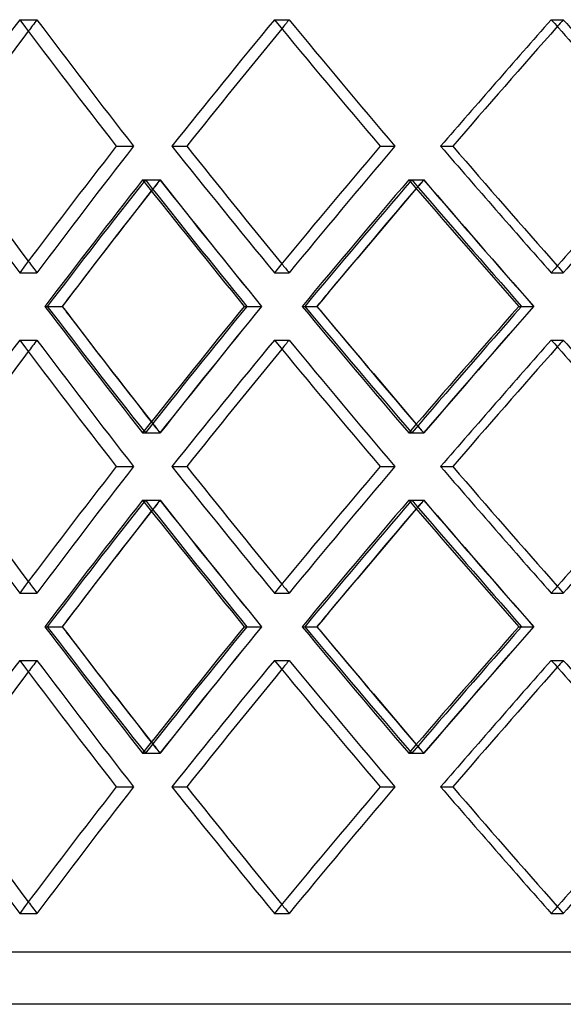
# Model space of a CAD drawing. Header units: millimetres. Extents: x -380 to 380, y -201 to 320.
# Tile 5 of 13: x -171 to -119, y -8 to 87. Entities that reach past the tile are written whole.
import ezdxf

# ---------------------------------------------------------------- set-up
doc = ezdxf.new("R2010")
doc.units = ezdxf.units.MM
doc.layers.add('HIDDEN', color=7, linetype='Continuous')
doc.layers.add('THICK', color=7, linetype='Continuous')

msp = doc.modelspace()

# ---------------------------------------------------------------- linework, layer by layer
at = {"layer": 'HIDDEN'}
for p, q in [((-170.754, 86.769), (-169.096, 86.769)), ((-170.754, 86.769), (-169.096, 86.769)), ((-146.277, 86.769), (-144.857, 86.769)), ((-146.277, 86.769), (-144.857, 86.769)), ((-119.666, 86.769), (-118.504, 86.769)), ((-119.666, 86.769), (-118.504, 86.769)), ((-161.468, 74.617), (-159.808, 74.617)), ((-161.468, 74.617), (-159.808, 74.617)), ((-156.115, 74.617), (-154.693, 74.617)), ((-136.113, 74.617), (-134.691, 74.617)), ((-136.113, 74.617), (-134.691, 74.617)), ((-130.293, 74.617), (-129.13, 74.617)), ((-158.935, 71.386), (-157.274, 71.386)), ((-158.676, 71.386), (-157.253, 71.386)), ((-133.355, 71.386), (-131.932, 71.386)), ((-133.074, 71.386), (-131.91, 71.386)), ((-170.754, 62.464), (-169.096, 62.464)), ((-170.754, 62.464), (-169.096, 62.464)), ((-146.277, 62.464), (-144.857, 62.464)), ((-146.277, 62.464), (-144.857, 62.464)), ((-119.666, 62.464), (-118.504, 62.464)), ((-119.666, 62.464), (-118.504, 62.464)), ((-168.099, 59.233), (-166.671, 59.233)), ((-149.164, 59.233), (-147.497, 59.233)), ((-148.924, 59.233), (-147.504, 59.233)), ((-143.362, 59.233), (-142.193, 59.233)), ((-122.777, 59.233), (-121.348, 59.233)), ((-122.518, 59.233), (-121.356, 59.233)), ((-170.754, 56.002), (-169.096, 56.002)), ((-170.754, 56.002), (-169.096, 56.002)), ((-146.277, 56.002), (-144.857, 56.002)), ((-146.277, 56.002), (-144.857, 56.002)), ((-119.666, 56.002), (-118.504, 56.002)), ((-119.666, 56.002), (-118.504, 56.002)), ((-158.935, 47.081), (-157.274, 47.081)), ((-158.676, 47.081), (-157.253, 47.081)), ((-133.355, 47.081), (-131.932, 47.081)), ((-133.074, 47.081), (-131.91, 47.081)), ((-161.468, 43.85), (-159.808, 43.85)), ((-161.468, 43.85), (-159.808, 43.85)), ((-156.115, 43.85), (-154.693, 43.85)), ((-136.113, 43.85), (-134.691, 43.85)), ((-136.113, 43.85), (-134.691, 43.85)), ((-130.293, 43.85), (-129.13, 43.85)), ((-158.935, 40.619), (-157.274, 40.619)), ((-158.676, 40.619), (-157.253, 40.619)), ((-133.355, 40.619), (-131.932, 40.619)), ((-133.074, 40.619), (-131.91, 40.619)), ((-170.754, 31.698), (-169.096, 31.698)), ((-170.754, 31.698), (-169.096, 31.698)), ((-146.277, 31.698), (-144.857, 31.698)), ((-146.277, 31.698), (-144.857, 31.698)), ((-119.666, 31.698), (-118.504, 31.698)), ((-119.666, 31.698), (-118.504, 31.698)), ((-168.099, 28.467), (-166.671, 28.467)), ((-149.164, 28.467), (-147.497, 28.467)), ((-148.924, 28.467), (-147.504, 28.467)), ((-143.362, 28.467), (-142.193, 28.467)), ((-122.777, 28.467), (-121.348, 28.467)), ((-122.518, 28.467), (-121.356, 28.467)), ((-170.754, 25.236), (-169.096, 25.236)), ((-170.754, 25.236), (-169.096, 25.236)), ((-146.277, 25.236), (-144.857, 25.236)), ((-146.277, 25.236), (-144.857, 25.236)), ((-119.666, 25.236), (-118.504, 25.236)), ((-119.666, 25.236), (-118.504, 25.236)), ((-158.935, 16.314), (-157.274, 16.314)), ((-158.676, 16.314), (-157.253, 16.314)), ((-133.355, 16.314), (-131.932, 16.314)), ((-133.074, 16.314), (-131.91, 16.314)), ((-161.468, 13.083), (-159.808, 13.083)), ((-161.468, 13.083), (-159.808, 13.083)), ((-156.115, 13.083), (-154.693, 13.083)), ((-136.113, 13.083), (-134.691, 13.083)), ((-136.113, 13.083), (-134.691, 13.083)), ((-130.293, 13.083), (-129.13, 13.083)), ((-170.754, 0.931), (-169.096, 0.931)), ((-170.754, 0.931), (-169.096, 0.931)), ((-146.277, 0.931), (-144.857, 0.931)), ((-146.277, 0.931), (-144.857, 0.931)), ((-119.666, 0.931), (-118.504, 0.931)), ((-119.666, 0.931), (-118.504, 0.931)), ((255, -2.8), (-255, -2.8))]:
    msp.add_line(p, q, dxfattribs=at)
for centre, major_axis, ratio, start_param, end_param in [((0, 86.769), (-240.767, -240.767), 0.37925, -1.208305, -1.161094), ((0, 86.769), (-238.429, -238.429), 0.37925, -1.208305, -1.203962), ((0, 86.769), (-238.429, 238.429), 0.37925, 1.208305, 1.255979), ((0, 86.769), (-238.429, 238.429), 0.37925, 1.208305, 1.255979), ((0, 86.769), (-245.841, -245.841), 0.311613, -1.26872, -1.22151), ((0, 86.769), (-243.454, -243.454), 0.311613, -1.26872, -1.265337), ((0, 86.769), (-243.454, 243.454), 0.311613, 1.26872, 1.316394), ((0, 86.769), (-243.454, 243.454), 0.311613, 1.26872, 1.316394), ((0, 86.769), (-250.018, -250.018), 0.246478, -1.329135, -1.281925), ((0, 86.769), (-247.59, -247.59), 0.246478, -1.329135, -1.326563), ((0, 86.769), (-247.59, 247.59), 0.246478, 1.329135, 1.376809), ((0, 62.464), (-240.767, 240.767), 0.37925, 1.161094, 1.208305), ((0, 62.464), (-238.429, -238.429), 0.37925, -1.255979, -1.208305), ((0, 62.464), (-238.429, -238.429), 0.37925, -1.255979, -1.208305), ((0, 62.464), (-245.841, 245.841), 0.311613, 1.22151, 1.26872), ((0, 62.464), (-243.454, -243.454), 0.311613, -1.316394, -1.26872), ((0, 62.464), (-243.454, -243.454), 0.311613, -1.316394, -1.26872), ((0, 62.464), (-250.018, 250.018), 0.246478, 1.281925, 1.329135), ((0, 62.464), (-247.59, -247.59), 0.246478, -1.376809, -1.329135), ((0, 86.769), (-245.841, -245.841), 0.311613, -1.208943, -1.161581), ((0, 56.002), (-245.841, 245.841), 0.311613, 1.208943, 1.256172), ((0, 56.002), (-238.429, -238.429), 0.37925, -1.268668, -1.264531), ((0, 86.769), (-243.454, -243.454), 0.311613, -1.208357, -1.204167), ((0, 86.769), (-238.429, 238.429), 0.37925, 1.268668, 1.316498), ((0, 56.002), (-243.454, 243.454), 0.311613, 1.208357, 1.256049), ((0, 86.769), (-250.018, -250.018), 0.246478, -1.269359, -1.221996), ((0, 56.002), (-250.018, 250.018), 0.246478, 1.269359, 1.316587), ((0, 56.002), (-243.454, -243.454), 0.311613, -1.329084, -1.325823), ((0, 86.769), (-247.59, -247.59), 0.246478, -1.268772, -1.26546), ((0, 86.769), (-243.454, 243.454), 0.311613, 1.329084, 1.376914), ((0, 56.002), (-247.59, 247.59), 0.246478, 1.268772, 1.316464), ((0, 62.464), (-238.429, 238.429), 0.37925, 1.203962, 1.208305), ((0, 62.464), (-243.454, 243.454), 0.311613, 1.265337, 1.26872), ((0, 62.464), (-247.59, 247.59), 0.246478, 1.326563, 1.329135), ((0, 86.769), (-243.454, -243.454), 0.311613, -1.166919, -1.160527), ((0, 86.769), (-247.59, -247.59), 0.246478, -1.227334, -1.220942), ((0, 31.698), (-245.841, 245.841), 0.311613, 1.161581, 1.208943), ((0, 31.698), (-243.454, 243.454), 0.311613, 1.160527, 1.166919), ((0, 62.464), (-245.841, -245.841), 0.311613, -1.256172, -1.208943), ((0, 31.698), (-238.429, -238.429), 0.37925, -1.316498, -1.268668), ((0, 62.464), (-243.454, -243.454), 0.311613, -1.256049, -1.208357), ((0, 31.698), (-250.018, 250.018), 0.246478, 1.221996, 1.269359), ((0, 31.698), (-247.59, 247.59), 0.246478, 1.220942, 1.227334), ((0, 62.464), (-250.018, -250.018), 0.246478, -1.316587, -1.269359), ((0, 31.698), (-243.454, -243.454), 0.311613, -1.376914, -1.329084), ((0, 62.464), (-247.59, -247.59), 0.246478, -1.316464, -1.268772), ((0, 56.002), (-240.767, -240.767), 0.37925, -1.208305, -1.161094), ((0, 56.002), (-238.429, -238.429), 0.37925, -1.208305, -1.203962), ((0, 56.002), (-238.429, 238.429), 0.37925, 1.208305, 1.255979), ((0, 56.002), (-238.429, 238.429), 0.37925, 1.208305, 1.255979), ((0, 56.002), (-245.841, -245.841), 0.311613, -1.26872, -1.22151), ((0, 56.002), (-243.454, -243.454), 0.311613, -1.26872, -1.265337), ((0, 56.002), (-243.454, 243.454), 0.311613, 1.26872, 1.316394), ((0, 56.002), (-243.454, 243.454), 0.311613, 1.26872, 1.316394), ((0, 56.002), (-250.018, -250.018), 0.246478, -1.329135, -1.281925), ((0, 56.002), (-247.59, -247.59), 0.246478, -1.329135, -1.326563), ((0, 56.002), (-247.59, 247.59), 0.246478, 1.329135, 1.376809), ((0, 62.464), (-238.429, 238.429), 0.37925, 1.264531, 1.268668), ((0, 31.698), (-243.454, 243.454), 0.311613, 1.204167, 1.208357), ((0, 62.464), (-243.454, 243.454), 0.311613, 1.325823, 1.329084), ((0, 31.698), (-247.59, 247.59), 0.246478, 1.26546, 1.268772), ((0, 31.698), (-240.767, 240.767), 0.37925, 1.161094, 1.208305), ((0, 31.698), (-238.429, -238.429), 0.37925, -1.255979, -1.208305), ((0, 31.698), (-238.429, -238.429), 0.37925, -1.255979, -1.208305), ((0, 31.698), (-245.841, 245.841), 0.311613, 1.22151, 1.26872), ((0, 31.698), (-243.454, -243.454), 0.311613, -1.316394, -1.26872), ((0, 31.698), (-243.454, -243.454), 0.311613, -1.316394, -1.26872), ((0, 31.698), (-250.018, 250.018), 0.246478, 1.281925, 1.329135), ((0, 31.698), (-247.59, -247.59), 0.246478, -1.376809, -1.329135), ((0, 56.002), (-245.841, -245.841), 0.311613, -1.208943, -1.161581), ((0, 25.236), (-245.841, 245.841), 0.311613, 1.208943, 1.256172), ((0, 25.236), (-238.429, -238.429), 0.37925, -1.268668, -1.264531), ((0, 56.002), (-243.454, -243.454), 0.311613, -1.208357, -1.204167), ((0, 56.002), (-238.429, 238.429), 0.37925, 1.268668, 1.316498), ((0, 25.236), (-243.454, 243.454), 0.311613, 1.208357, 1.256049), ((0, 56.002), (-250.018, -250.018), 0.246478, -1.269359, -1.221996), ((0, 25.236), (-250.018, 250.018), 0.246478, 1.269359, 1.316587), ((0, 25.236), (-243.454, -243.454), 0.311613, -1.329084, -1.325823), ((0, 56.002), (-247.59, -247.59), 0.246478, -1.268772, -1.26546), ((0, 56.002), (-243.454, 243.454), 0.311613, 1.329084, 1.376914), ((0, 25.236), (-247.59, 247.59), 0.246478, 1.268772, 1.316464), ((0, 31.698), (-238.429, 238.429), 0.37925, 1.203962, 1.208305), ((0, 31.698), (-243.454, 243.454), 0.311613, 1.265337, 1.26872), ((0, 31.698), (-247.59, 247.59), 0.246478, 1.326563, 1.329135), ((0, 56.002), (-243.454, -243.454), 0.311613, -1.166919, -1.160527), ((0, 56.002), (-247.59, -247.59), 0.246478, -1.227334, -1.220942), ((0, 0.931), (-245.841, 245.841), 0.311613, 1.161581, 1.208943), ((0, 0.931), (-243.454, 243.454), 0.311613, 1.160527, 1.166919), ((0, 31.698), (-245.841, -245.841), 0.311613, -1.256172, -1.208943), ((0, 0.931), (-238.429, -238.429), 0.37925, -1.316498, -1.268668), ((0, 31.698), (-243.454, -243.454), 0.311613, -1.256049, -1.208357), ((0, 0.931), (-250.018, 250.018), 0.246478, 1.221996, 1.269359), ((0, 0.931), (-247.59, 247.59), 0.246478, 1.220942, 1.227334), ((0, 31.698), (-250.018, -250.018), 0.246478, -1.316587, -1.269359), ((0, 0.931), (-243.454, -243.454), 0.311613, -1.376914, -1.329084), ((0, 31.698), (-247.59, -247.59), 0.246478, -1.316464, -1.268772), ((0, 25.236), (-240.767, -240.767), 0.37925, -1.208305, -1.161094), ((0, 25.236), (-238.429, -238.429), 0.37925, -1.208305, -1.203962), ((0, 25.236), (-238.429, 238.429), 0.37925, 1.208305, 1.255979), ((0, 25.236), (-238.429, 238.429), 0.37925, 1.208305, 1.255979), ((0, 25.236), (-245.841, -245.841), 0.311613, -1.26872, -1.22151), ((0, 25.236), (-243.454, -243.454), 0.311613, -1.26872, -1.265337), ((0, 25.236), (-243.454, 243.454), 0.311613, 1.26872, 1.316394), ((0, 25.236), (-243.454, 243.454), 0.311613, 1.26872, 1.316394), ((0, 25.236), (-250.018, -250.018), 0.246478, -1.329135, -1.281925), ((0, 25.236), (-247.59, -247.59), 0.246478, -1.329135, -1.326563), ((0, 25.236), (-247.59, 247.59), 0.246478, 1.329135, 1.376809), ((0, 31.698), (-238.429, 238.429), 0.37925, 1.264531, 1.268668), ((0, 0.931), (-243.454, 243.454), 0.311613, 1.204167, 1.208357), ((0, 31.698), (-243.454, 243.454), 0.311613, 1.325823, 1.329084), ((0, 0.931), (-247.59, 247.59), 0.246478, 1.26546, 1.268772), ((0, 0.931), (-240.767, 240.767), 0.37925, 1.161094, 1.208305), ((0, 0.931), (-238.429, -238.429), 0.37925, -1.255979, -1.208305), ((0, 0.931), (-238.429, -238.429), 0.37925, -1.255979, -1.208305), ((0, 0.931), (-245.841, 245.841), 0.311613, 1.22151, 1.26872), ((0, 0.931), (-243.454, -243.454), 0.311613, -1.316394, -1.26872), ((0, 0.931), (-243.454, -243.454), 0.311613, -1.316394, -1.26872), ((0, 0.931), (-250.018, 250.018), 0.246478, 1.281925, 1.329135), ((0, 0.931), (-247.59, -247.59), 0.246478, -1.376809, -1.329135), ((0, 0.931), (-238.429, 238.429), 0.37925, 1.203962, 1.208305), ((0, 0.931), (-243.454, 243.454), 0.311613, 1.265337, 1.26872), ((0, 0.931), (-247.59, 247.59), 0.246478, 1.326563, 1.329135)]:
    msp.add_ellipse(centre, major_axis=major_axis, ratio=ratio, start_param=start_param, end_param=end_param, dxfattribs=at)
at = {"layer": 'THICK'}
for p, q in [((-156.115, 74.617), (-154.693, 74.617)), ((-130.293, 74.617), (-129.13, 74.617)), ((-168.322, 59.233), (-166.664, 59.233)), ((-143.606, 59.233), (-142.186, 59.233)), ((-156.115, 43.85), (-154.693, 43.85)), ((-130.293, 43.85), (-129.13, 43.85)), ((-168.322, 28.467), (-166.664, 28.467)), ((-143.606, 28.467), (-142.186, 28.467)), ((-156.115, 13.083), (-154.693, 13.083)), ((-130.293, 13.083), (-129.13, 13.083)), ((257.5, -7.8), (-257.5, -7.8))]:
    msp.add_line(p, q, dxfattribs=at)
for centre, major_axis, ratio, start_param, end_param in [((0, 86.769), (-240.767, -240.767), 0.37925, -1.208305, -1.161094), ((0, 86.769), (-240.767, 240.767), 0.37925, 1.208305, 1.255515), ((0, 86.769), (-245.841, -245.841), 0.311613, -1.26872, -1.22151), ((0, 86.769), (-245.841, 245.841), 0.311613, 1.26872, 1.315931), ((0, 86.769), (-250.018, -250.018), 0.246478, -1.329135, -1.281925), ((0, 86.769), (-247.59, -247.59), 0.246478, -1.326563, -1.281462), ((0, 86.769), (-250.018, 250.018), 0.246478, 1.329135, 1.376346), ((0, 86.769), (-238.429, -238.429), 0.37925, -1.203962, -1.160631), ((0, 86.769), (-243.454, -243.454), 0.311613, -1.265337, -1.221046), ((0, 62.464), (-240.767, 240.767), 0.37925, 1.161094, 1.208305), ((0, 62.464), (-238.429, 238.429), 0.37925, 1.160631, 1.203962), ((0, 62.464), (-240.767, -240.767), 0.37925, -1.255515, -1.208305), ((0, 62.464), (-245.841, 245.841), 0.311613, 1.22151, 1.26872), ((0, 62.464), (-243.454, 243.454), 0.311613, 1.221046, 1.265337), ((0, 62.464), (-245.841, -245.841), 0.311613, -1.315931, -1.26872), ((0, 62.464), (-250.018, 250.018), 0.246478, 1.281925, 1.329135), ((0, 62.464), (-247.59, 247.59), 0.246478, 1.281462, 1.326563), ((0, 62.464), (-250.018, -250.018), 0.246478, -1.376346, -1.329135), ((0, 56.002), (-240.767, -240.767), 0.37925, -1.268082, -1.220853), ((0, 86.769), (-240.767, 240.767), 0.37925, 1.268082, 1.315444), ((0, 56.002), (-245.841, -245.841), 0.311613, -1.328497, -1.281269), ((0, 86.769), (-245.841, 245.841), 0.311613, 1.328497, 1.375859), ((0, 56.002), (-238.429, -238.429), 0.37925, -1.264531, -1.220976), ((0, 86.769), (-243.454, -243.454), 0.311613, -1.204167, -1.166919), ((0, 56.002), (-243.454, -243.454), 0.311613, -1.325823, -1.281392), ((0, 86.769), (-247.59, -247.59), 0.246478, -1.26546, -1.227334), ((0, 62.464), (-240.767, 240.767), 0.37925, 1.220853, 1.268082), ((0, 62.464), (-238.429, 238.429), 0.37925, 1.220976, 1.264531), ((0, 31.698), (-240.767, -240.767), 0.37925, -1.315444, -1.268082), ((0, 62.464), (-245.841, 245.841), 0.311613, 1.281269, 1.328497), ((0, 62.464), (-243.454, 243.454), 0.311613, 1.281392, 1.325823), ((0, 31.698), (-245.841, -245.841), 0.311613, -1.375859, -1.328497), ((0, 31.698), (-243.454, 243.454), 0.311613, 1.166919, 1.204167), ((0, 31.698), (-247.59, 247.59), 0.246478, 1.227334, 1.26546), ((0, 56.002), (-240.767, -240.767), 0.37925, -1.208305, -1.161094), ((0, 56.002), (-240.767, 240.767), 0.37925, 1.208305, 1.255515), ((0, 56.002), (-245.841, -245.841), 0.311613, -1.26872, -1.22151), ((0, 56.002), (-245.841, 245.841), 0.311613, 1.26872, 1.315931), ((0, 56.002), (-250.018, -250.018), 0.246478, -1.329135, -1.281925), ((0, 56.002), (-250.018, 250.018), 0.246478, 1.329135, 1.376346), ((0, 56.002), (-238.429, -238.429), 0.37925, -1.203962, -1.160631), ((0, 56.002), (-243.454, -243.454), 0.311613, -1.265337, -1.221046), ((0, 56.002), (-247.59, -247.59), 0.246478, -1.326563, -1.281462), ((0, 31.698), (-240.767, 240.767), 0.37925, 1.161094, 1.208305), ((0, 31.698), (-238.429, 238.429), 0.37925, 1.160631, 1.203962), ((0, 31.698), (-240.767, -240.767), 0.37925, -1.255515, -1.208305), ((0, 31.698), (-245.841, 245.841), 0.311613, 1.22151, 1.26872), ((0, 31.698), (-243.454, 243.454), 0.311613, 1.221046, 1.265337), ((0, 31.698), (-245.841, -245.841), 0.311613, -1.315931, -1.26872), ((0, 31.698), (-250.018, 250.018), 0.246478, 1.281925, 1.329135), ((0, 31.698), (-247.59, 247.59), 0.246478, 1.281462, 1.326563), ((0, 31.698), (-250.018, -250.018), 0.246478, -1.376346, -1.329135), ((0, 25.236), (-240.767, -240.767), 0.37925, -1.268082, -1.220853), ((0, 56.002), (-240.767, 240.767), 0.37925, 1.268082, 1.315444), ((0, 25.236), (-245.841, -245.841), 0.311613, -1.328497, -1.281269), ((0, 25.236), (-243.454, -243.454), 0.311613, -1.325823, -1.281392), ((0, 56.002), (-247.59, -247.59), 0.246478, -1.26546, -1.227334), ((0, 56.002), (-245.841, 245.841), 0.311613, 1.328497, 1.375859), ((0, 25.236), (-238.429, -238.429), 0.37925, -1.264531, -1.220976), ((0, 56.002), (-243.454, -243.454), 0.311613, -1.204167, -1.166919), ((0, 31.698), (-240.767, 240.767), 0.37925, 1.220853, 1.268082), ((0, 31.698), (-238.429, 238.429), 0.37925, 1.220976, 1.264531), ((0, 0.931), (-240.767, -240.767), 0.37925, -1.315444, -1.268082), ((0, 31.698), (-245.841, 245.841), 0.311613, 1.281269, 1.328497), ((0, 31.698), (-243.454, 243.454), 0.311613, 1.281392, 1.325823), ((0, 0.931), (-245.841, -245.841), 0.311613, -1.375859, -1.328497), ((0, 0.931), (-243.454, 243.454), 0.311613, 1.166919, 1.204167), ((0, 0.931), (-247.59, 247.59), 0.246478, 1.227334, 1.26546), ((0, 25.236), (-240.767, -240.767), 0.37925, -1.208305, -1.161094), ((0, 25.236), (-240.767, 240.767), 0.37925, 1.208305, 1.255515), ((0, 25.236), (-245.841, -245.841), 0.311613, -1.26872, -1.22151), ((0, 25.236), (-245.841, 245.841), 0.311613, 1.26872, 1.315931), ((0, 25.236), (-250.018, -250.018), 0.246478, -1.329135, -1.281925), ((0, 25.236), (-250.018, 250.018), 0.246478, 1.329135, 1.376346), ((0, 25.236), (-238.429, -238.429), 0.37925, -1.203962, -1.160631), ((0, 25.236), (-243.454, -243.454), 0.311613, -1.265337, -1.221046), ((0, 25.236), (-247.59, -247.59), 0.246478, -1.326563, -1.281462), ((0, 0.931), (-240.767, 240.767), 0.37925, 1.161094, 1.208305), ((0, 0.931), (-238.429, 238.429), 0.37925, 1.160631, 1.203962), ((0, 0.931), (-240.767, -240.767), 0.37925, -1.255515, -1.208305), ((0, 0.931), (-245.841, 245.841), 0.311613, 1.22151, 1.26872), ((0, 0.931), (-243.454, 243.454), 0.311613, 1.221046, 1.265337), ((0, 0.931), (-245.841, -245.841), 0.311613, -1.315931, -1.26872), ((0, 0.931), (-250.018, 250.018), 0.246478, 1.281925, 1.329135), ((0, 0.931), (-247.59, 247.59), 0.246478, 1.281462, 1.326563), ((0, 0.931), (-250.018, -250.018), 0.246478, -1.376346, -1.329135)]:
    msp.add_ellipse(centre, major_axis=major_axis, ratio=ratio, start_param=start_param, end_param=end_param, dxfattribs=at)

doc.saveas('drawing.dxf')
